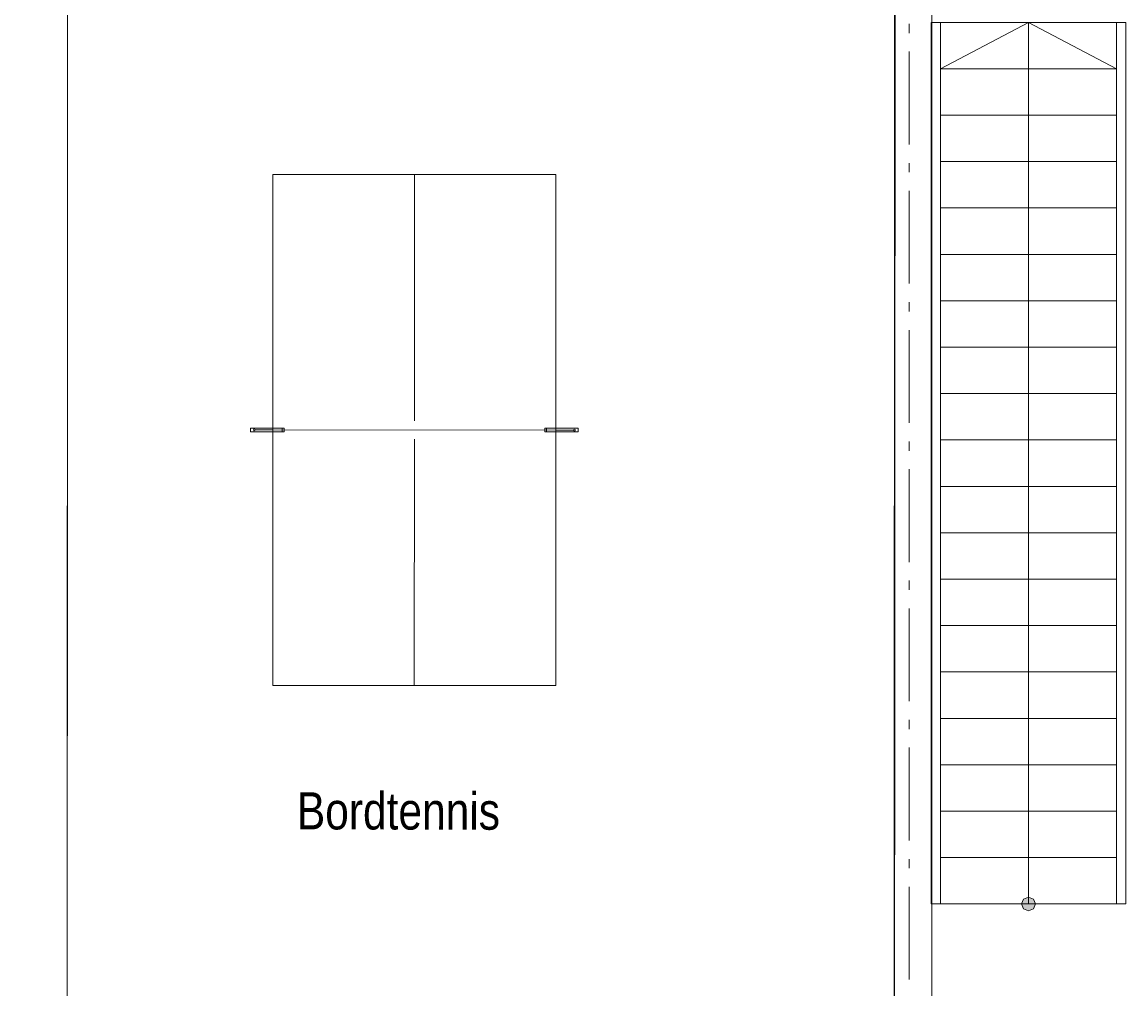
# Model space of a CAD drawing. Extents: x 16 to 1175, y 16 to 826.
# Tile 132 of 208: x 777 to 861, y 157 to 231. Entities that reach past the tile are written whole.
import ezdxf

# ---------------------------------------------------------------- set-up
doc = ezdxf.new("R2010")
doc.units = 0
doc.header["$MEASUREMENT"] = 0
doc.layers.add('Layer 1', color=7, linetype='Continuous', lineweight=0)

# ---------------------------------------------------------------- blocks, each defined once
blk = doc.blocks.new('Block_116')
at = {"layer": 'Layer 1', "color": 18, "lineweight": 5, "true_color": 0x000000}
blk.add_open_spline([(819.126, 199.624), (819.126, 199.663), (819.095, 199.694), (819.055, 199.694), (819.015, 199.694), (818.984, 199.663), (818.984, 199.624), (818.984, 199.584), (819.015, 199.553), (819.055, 199.553), (819.095, 199.553), (819.126, 199.584), (819.126, 199.624)], degree=3, knots=[0, 0, 0, 0, 1, 1, 1, 2, 2, 2, 3, 3, 3, 4, 4, 4, 4], dxfattribs=at)
blk = doc.blocks.new('Block_117')
at = {"layer": 'Layer 1', "color": 18, "lineweight": 5, "true_color": 0x000000}
blk.add_open_spline([(794.677, 199.635), (794.677, 199.674), (794.646, 199.706), (794.606, 199.706), (794.567, 199.706), (794.535, 199.674), (794.535, 199.635), (794.535, 199.595), (794.567, 199.564), (794.606, 199.564), (794.646, 199.564), (794.677, 199.595), (794.677, 199.635)], degree=3, knots=[0, 0, 0, 0, 1, 1, 1, 2, 2, 2, 3, 3, 3, 4, 4, 4, 4], dxfattribs=at)
blk = doc.blocks.new('Block_169')
at = {"layer": 'Layer 1', "insert": (797.855, 169.091), "char_height": 0.2, "attachment_point": 7, "rotation": 359.9}
blk.add_mtext('\\C18;\\c0;\\FArial Narrow|b0|i0|c1;\\H2.833315;\\W1.000002;Bordtennis', dxfattribs=at)
blk = doc.blocks.new('Block_0')
at = {"layer": 'Layer 1', "true_color": 0x000000, "transparency": 33554687}
blk.add_hatch(color=18, dxfattribs=at).paths.add_polyline_path([(854.278, 163.434), (854.123, 163.808), (853.746, 163.964), (853.371, 163.808), (853.215, 163.434), (853.371, 163.057), (853.746, 162.901), (854.123, 163.057), (854.278, 163.434)])
at = {"layer": 'Layer 1', "color": 18, "lineweight": 5, "true_color": 0x000000}
for p, q in [((843.515, 356.989), (843.515, 144.336)), ((846.35, 144.336), (846.35, 356.986)), ((780.396, 335.76), (780.3, 144.342)), ((780.371, 282.296), (780.3, 144.342)), ((843.473, 144.311), (843.541, 281.553)), ((843.515, 144.311), (843.583, 281.553)), ((860.478, 230.756), (847.013, 230.756)), ((853.746, 230.756), (847.013, 227.213)), ((853.746, 227.213), (853.746, 230.756)), ((860.478, 227.213), (853.746, 230.756)), ((860.478, 227.213), (847.013, 227.213)), ((847.013, 227.213), (860.478, 227.213)), ((853.746, 166.977), (853.746, 227.213)), ((860.478, 223.67), (847.013, 223.67)), ((847.013, 223.67), (860.478, 223.67)), ((860.478, 220.127), (847.013, 220.127)), ((847.013, 220.127), (860.478, 220.127)), ((796.032, 219.151), (796.012, 180.118)), ((817.646, 219.14), (796.032, 219.151)), ((806.829, 200.338), (806.841, 219.146)), ((817.626, 180.107), (817.646, 219.14)), ((860.478, 216.583), (847.013, 216.583)), ((847.013, 216.583), (860.478, 216.583)), ((860.478, 213.04), (847.013, 213.04)), ((847.013, 213.04), (860.478, 213.04)), ((860.478, 209.497), (847.013, 209.497)), ((847.013, 209.497), (860.478, 209.497)), ((860.478, 205.953), (847.013, 205.953)), ((847.013, 205.953), (860.478, 205.953)), ((860.478, 202.41), (847.013, 202.41)), ((847.013, 202.41), (860.478, 202.41)), ((794.323, 199.777), (794.323, 199.493)), ((796.874, 199.777), (794.323, 199.777)), ((794.323, 199.493), (796.874, 199.493)), ((796.024, 199.635), (794.677, 199.635)), ((817.638, 199.624), (796.024, 199.635)), ((796.732, 199.777), (796.732, 199.493)), ((796.874, 199.493), (796.874, 199.777)), ((819.339, 199.765), (816.787, 199.765)), ((816.787, 199.765), (816.787, 199.482)), ((816.787, 199.482), (819.339, 199.482)), ((816.929, 199.482), (816.929, 199.765)), ((817.638, 199.624), (818.984, 199.624)), ((819.339, 199.482), (819.339, 199.765)), ((806.821, 180.113), (806.829, 198.921)), ((860.478, 198.867), (847.013, 198.867)), ((847.013, 198.867), (860.478, 198.867)), ((860.478, 195.323), (847.013, 195.323)), ((847.013, 195.323), (860.478, 195.323)), ((860.478, 191.78), (847.013, 191.78)), ((847.013, 191.78), (860.478, 191.78)), ((860.478, 188.237), (847.013, 188.237)), ((847.013, 188.237), (860.478, 188.237)), ((860.478, 184.693), (847.013, 184.693)), ((847.013, 184.693), (860.478, 184.693)), ((860.478, 181.15), (847.013, 181.15)), ((847.013, 181.15), (860.478, 181.15)), ((796.012, 180.118), (817.626, 180.107)), ((860.478, 177.607), (847.013, 177.607)), ((847.013, 177.607), (860.478, 177.607)), ((860.478, 174.063), (847.013, 174.063)), ((847.013, 174.063), (860.478, 174.063)), ((860.478, 170.52), (847.013, 170.52)), ((847.013, 170.52), (860.478, 170.52)), ((860.478, 166.977), (847.013, 166.977)), ((847.013, 166.977), (860.478, 166.977)), ((853.746, 163.434), (853.746, 166.977)), ((853.371, 163.808), (853.215, 163.434)), ((853.746, 163.964), (853.371, 163.808)), ((854.123, 163.808), (853.746, 163.964)), ((854.278, 163.434), (854.123, 163.808)), ((847.013, 163.434), (860.478, 163.434)), ((853.215, 163.434), (853.371, 163.057)), ((853.371, 163.057), (853.746, 162.901)), ((853.746, 162.901), (854.123, 163.057)), ((854.123, 163.057), (854.278, 163.434))]:
    blk.add_line(p, q, dxfattribs=at)
at = {"layer": 'Layer 1', "color": 253, "lineweight": 9, "true_color": 0xb4b4b4}
for p, q in [((844.641, 230.646), (844.641, 229.937)), ((844.641, 230.646), (844.641, 229.937)), ((844.641, 228.52), (844.641, 221.433)), ((844.641, 228.52), (844.641, 221.433)), ((844.641, 220.016), (844.641, 219.307)), ((844.641, 220.016), (844.641, 219.307)), ((844.641, 217.89), (844.641, 210.803)), ((844.641, 217.89), (844.641, 210.803)), ((844.641, 209.386), (844.641, 208.677)), ((844.641, 209.386), (844.641, 208.677)), ((844.641, 207.26), (844.641, 200.173)), ((844.641, 207.26), (844.641, 200.173)), ((844.641, 198.756), (844.641, 198.047)), ((844.641, 198.756), (844.641, 198.047)), ((844.641, 196.63), (844.641, 189.544)), ((844.641, 196.63), (844.641, 189.544)), ((844.641, 188.126), (844.641, 187.418)), ((844.641, 188.126), (844.641, 187.418)), ((844.641, 186), (844.641, 178.914)), ((844.641, 186), (844.641, 178.914)), ((844.641, 177.496), (844.641, 176.788)), ((844.641, 177.496), (844.641, 176.788)), ((844.641, 175.37), (844.641, 168.284)), ((844.641, 175.37), (844.641, 168.284)), ((844.641, 166.866), (844.641, 166.158)), ((844.641, 166.866), (844.641, 166.158)), ((844.641, 164.74), (844.641, 157.654)), ((844.641, 164.74), (844.641, 157.654))]:
    blk.add_line(p, q, dxfattribs=at)
at = {"layer": 'Layer 1', "color": 18, "lineweight": 9, "true_color": 0x000000}
for p, q in [((847.013, 230.756), (846.305, 230.756)), ((846.305, 230.756), (846.305, 163.434)), ((847.013, 163.434), (847.013, 230.756)), ((847.013, 230.756), (847.013, 227.213)), ((861.187, 230.756), (860.478, 230.756)), ((860.478, 230.756), (860.478, 163.434)), ((860.478, 227.213), (860.478, 230.756)), ((861.187, 163.434), (861.187, 230.756)), ((847.013, 227.213), (847.013, 223.67)), ((860.478, 223.67), (860.478, 227.213)), ((847.013, 223.67), (847.013, 220.127)), ((860.478, 220.127), (860.478, 223.67)), ((847.013, 220.127), (847.013, 216.583)), ((860.478, 216.583), (860.478, 220.127)), ((847.013, 216.583), (847.013, 213.04)), ((860.478, 213.04), (860.478, 216.583)), ((847.013, 213.04), (847.013, 209.497)), ((860.478, 209.497), (860.478, 213.04)), ((847.013, 209.497), (847.013, 205.953)), ((860.478, 205.953), (860.478, 209.497)), ((847.013, 205.953), (847.013, 202.41)), ((860.478, 202.41), (860.478, 205.953)), ((847.013, 202.41), (847.013, 198.867)), ((860.478, 198.867), (860.478, 202.41)), ((847.013, 198.867), (847.013, 195.323)), ((860.478, 195.323), (860.478, 198.867)), ((847.013, 195.323), (847.013, 191.78)), ((860.478, 191.78), (860.478, 195.323)), ((847.013, 191.78), (847.013, 188.237)), ((860.478, 188.237), (860.478, 191.78)), ((847.013, 188.237), (847.013, 184.693)), ((860.478, 184.693), (860.478, 188.237)), ((847.013, 184.693), (847.013, 181.15)), ((860.478, 181.15), (860.478, 184.693)), ((847.013, 181.15), (847.013, 177.607)), ((860.478, 177.607), (860.478, 181.15)), ((847.013, 177.607), (847.013, 174.063)), ((860.478, 174.063), (860.478, 177.607)), ((847.013, 174.063), (847.013, 170.52)), ((860.478, 170.52), (860.478, 174.063)), ((847.013, 170.52), (847.013, 166.977)), ((860.478, 166.977), (860.478, 170.52)), ((847.013, 166.977), (847.013, 163.434)), ((860.478, 163.434), (860.478, 166.977)), ((846.305, 163.434), (847.013, 163.434)), ((860.478, 163.434), (861.187, 163.434))]:
    blk.add_line(p, q, dxfattribs=at)
at = {"layer": 'Layer 1'}
for points in [[(440.632, 357.19), (440.703, 500.091), (461.963, 500.079), (461.892, 357.179), (843.578, 356.989), (843.569, 335.729), (810.16, 335.743), (810.134, 281.57), (843.541, 281.553), (843.473, 144.311), (780.3, 144.342), (780.396, 335.76), (440.621, 335.931), (440.632, 357.19)], [(843.515, 356.989), (846.35, 356.986), (846.35, 144.336), (843.515, 144.336), (843.515, 356.989)], [(780.396, 335.76), (810.16, 335.743), (810.134, 281.57), (843.583, 281.553), (843.515, 144.311), (780.3, 144.342), (780.371, 282.296), (780.396, 335.76)], [(847.013, 227.213), (860.478, 227.213), (860.478, 230.756), (847.013, 230.756), (847.013, 227.213)], [(847.013, 223.67), (860.478, 223.67), (860.478, 227.213), (847.013, 227.213), (847.013, 223.67)], [(847.013, 220.127), (860.478, 220.127), (860.478, 223.67), (847.013, 223.67), (847.013, 220.127)], [(847.013, 216.583), (860.478, 216.583), (860.478, 220.127), (847.013, 220.127), (847.013, 216.583)], [(817.626, 180.107), (817.646, 219.14), (796.032, 219.151), (796.012, 180.118), (817.626, 180.107)], [(847.013, 213.04), (860.478, 213.04), (860.478, 216.583), (847.013, 216.583), (847.013, 213.04)], [(847.013, 209.497), (860.478, 209.497), (860.478, 213.04), (847.013, 213.04), (847.013, 209.497)], [(847.013, 205.953), (860.478, 205.953), (860.478, 209.497), (847.013, 209.497), (847.013, 205.953)], [(847.013, 202.41), (860.478, 202.41), (860.478, 205.953), (847.013, 205.953), (847.013, 202.41)], [(847.013, 198.867), (860.478, 198.867), (860.478, 202.41), (847.013, 202.41), (847.013, 198.867)], [(794.323, 199.777), (794.323, 199.493), (796.874, 199.493), (796.874, 199.777), (794.323, 199.777)], [(819.339, 199.482), (819.339, 199.765), (816.787, 199.765), (816.787, 199.482), (819.339, 199.482)], [(847.013, 195.323), (860.478, 195.323), (860.478, 198.867), (847.013, 198.867), (847.013, 195.323)], [(847.013, 191.78), (860.478, 191.78), (860.478, 195.323), (847.013, 195.323), (847.013, 191.78)], [(847.013, 188.237), (860.478, 188.237), (860.478, 191.78), (847.013, 191.78), (847.013, 188.237)], [(847.013, 184.693), (860.478, 184.693), (860.478, 188.237), (847.013, 188.237), (847.013, 184.693)], [(847.013, 181.15), (860.478, 181.15), (860.478, 184.693), (847.013, 184.693), (847.013, 181.15)], [(847.013, 177.607), (860.478, 177.607), (860.478, 181.15), (847.013, 181.15), (847.013, 177.607)], [(847.013, 174.063), (860.478, 174.063), (860.478, 177.607), (847.013, 177.607), (847.013, 174.063)], [(847.013, 170.52), (860.478, 170.52), (860.478, 174.063), (847.013, 174.063), (847.013, 170.52)], [(847.013, 166.977), (860.478, 166.977), (860.478, 170.52), (847.013, 170.52), (847.013, 166.977)], [(847.013, 163.434), (860.478, 163.434), (860.478, 166.977), (847.013, 166.977), (847.013, 163.434)], [(854.278, 163.434), (854.123, 163.808), (853.746, 163.964), (853.371, 163.808), (853.215, 163.434), (853.371, 163.057), (853.746, 162.901), (854.123, 163.057), (854.278, 163.434)]]:
    blk.add_lwpolyline(points, dxfattribs=at)
for name in ['Block_116', 'Block_117', 'Block_169']:
    blk.add_blockref(name, (0, 0), dxfattribs=at)

msp = doc.modelspace()

# ---------------------------------------------------------------- block references
at = {"layer": 'Layer 1'}
msp.add_blockref('Block_0', (0, 0), dxfattribs=at)

doc.saveas('drawing.dxf')
